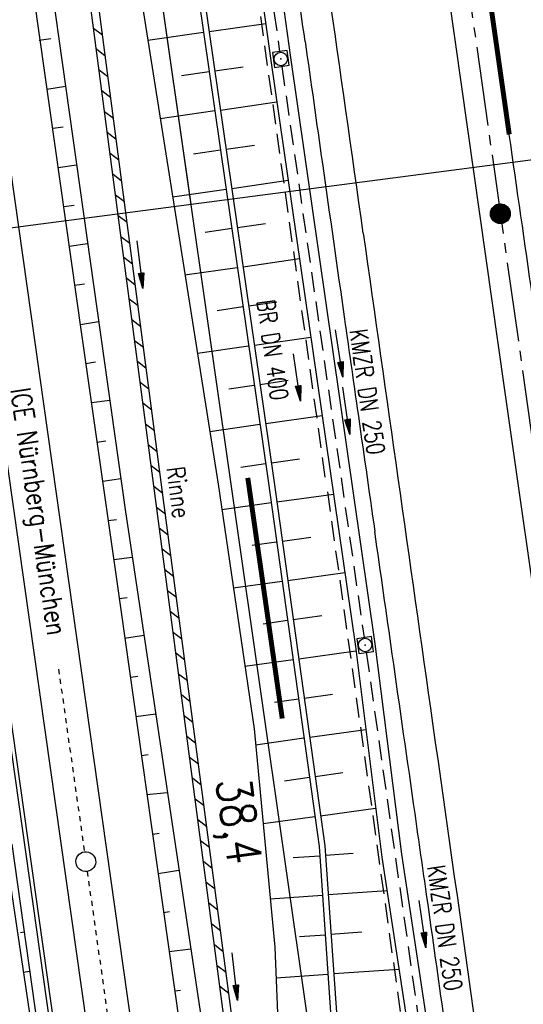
# Model space of a CAD drawing. Extents: x 446224 to 446791, y 446199 to 447379.
# Tile 7 of 113: x 446511 to 446562, y 446325 to 446425. Entities that reach past the tile are written whole.
import ezdxf
from ezdxf.enums import TextEntityAlignment as Align

# ---------------------------------------------------------------- set-up
doc = ezdxf.new("R2010")
doc.units = 0
doc.header["$LTSCALE"] = 2
doc.header["$MEASUREMENT"] = 0
for name, pattern in [('ACAD_ISO10W100W', [0.5, 0.25, -0.25]), ('ACHSE', [5.5, 4, -0.5, 0.5, -0.5]), ('AUSGEZOGEN', [0]), ('GEMARKBAB', [3.7, 2, -0.5, 0.1, -0.5, 0.1, -0.5]), ('GESTRICH-X2', [1.5, 1, -0.5])]:
    doc.linetypes.add(name, pattern=pattern)
doc.layers.get('0').update_dxf_attribs({"linetype": 'AUSGEZOGEN'})
for name, color, linetype in [('201-GRENZL-BAB', 7, 'AUSGEZOGEN'), ('202-GEMARKGRZ', 7, 'GEMARKBAB'), ('202-GRENZL-BAB', 7, 'AUSGEZOGEN'), ('ACHSETOP', 250, 'ACHSE'), ('BOESCHG', 250, 'AUSGEZOGEN'), ('DB-Bahnachse', 7, 'CONTINUOUS'), ('DB-Gleisachse', 7, 'CONTINUOUS'), ('DB-GRABEN', 15, 'AUSGEZOGEN'), ('DB-Kabelanlagen', 15, 'CONTINUOUS'), ('FBRTOP', 250, 'AUSGEZOGEN'), ('HEKT_B', 250, 'CONTINUOUS'), ('KANAL', 7, 'GESTRICH-X2'), ('MULDE', 250, 'AUSGEZOGEN'), ('PFEIL', 7, 'CONTINUOUS'), ('PFEILTOP', 200, 'AUSGEZOGEN'), ('Planeinteilung', 250, 'CONTINUOUS'), ('RAHMEN', 7, 'AUSGEZOGEN'), ('Rinne', 200, 'CONTINUOUS'), ('SCHRIFT', 7, 'AUSGEZOGEN'), ('SCHSYMBOL', 200, 'AUSGEZOGEN'), ('TEXTO', 4, 'CONTINUOUS')]:
    doc.layers.add(name, color=color, linetype=linetype)
doc.styles.add('ROMANS', font='romans.shx', dxfattribs={"width": 0.8})

# ---------------------------------------------------------------- blocks, each defined once
blk = doc.blocks.new('*X15')
at = {"color": 0}
for p, q in [((212.234, 257.394), (213.242, 258.402)), ((212.236, 257.466), (213.169, 258.4)), ((212.237, 257.326), (213.31, 258.399)), ((212.244, 257.262), (213.373, 258.392)), ((212.244, 257.545), (213.09, 258.391)), ((212.254, 257.202), (213.434, 258.381)), ((212.261, 257.633), (213.003, 258.375)), ((212.268, 257.145), (213.491, 258.368)), ((212.284, 257.09), (213.545, 258.351)), ((212.29, 257.732), (212.903, 258.346)), ((212.303, 257.038), (213.597, 258.333)), ((212.324, 256.988), (213.647, 258.312)), ((212.343, 257.856), (212.779, 258.293)), ((212.347, 256.941), (213.694, 258.288)), ((212.372, 256.895), (213.74, 258.263)), ((212.399, 256.852), (213.783, 258.236)), ((212.428, 256.81), (213.825, 258.207)), ((212.459, 256.77), (213.865, 258.176)), ((212.492, 256.732), (213.903, 258.143)), ((212.526, 256.696), (213.939, 258.109)), ((212.563, 256.662), (213.974, 258.073)), ((212.601, 256.629), (214.006, 258.035)), ((212.64, 256.598), (214.037, 257.995)), ((212.682, 256.569), (214.066, 257.953)), ((212.726, 256.542), (214.093, 257.91)), ((212.771, 256.517), (214.119, 257.864)), ((212.819, 256.493), (214.142, 257.817)), ((212.868, 256.472), (214.163, 257.767)), ((212.92, 256.454), (214.182, 257.715)), ((212.975, 256.437), (214.198, 257.661)), ((213.032, 256.424), (214.211, 257.603)), ((213.092, 256.414), (214.222, 257.543)), ((213.156, 256.407), (214.229, 257.479)), ((213.224, 256.404), (214.232, 257.412)), ((213.296, 256.406), (214.23, 257.339)), ((213.375, 256.414), (214.222, 257.26)), ((213.463, 256.43), (214.205, 257.173)), ((213.563, 256.46), (214.176, 257.073)), ((213.686, 256.512), (214.123, 256.949))]:
    blk.add_line(p, q, dxfattribs=at)
blk = doc.blocks.new('SRMAST2')
at = {"color": 0}
blk.add_circle((0, 0), 0.999, dxfattribs=at)
blk.add_point((0, 0), dxfattribs=at)
blk.add_blockref('*X15', (-213.233, -257.403))
blk = doc.blocks.new('20')
blk.add_lwpolyline([(-0.754, -0.751), (0.754, -0.751), (0.754, 0.75), (-0.754, 0.75)], close=True)
blk.add_circle((0, 0), 0.676)
blk.add_point((0, 0))
blk = doc.blocks.new('PFEIL2')
at = {"color": 0}
for p, q in [((0.88, 0.002), (-2.401, -0.012)), ((0.881, -0.271), (0.879, 0.276)), ((0.879, 0.276), (2.429, 0.009)), ((0.911, 0.27), (0.879, 0.265)), ((0.965, 0.261), (0.879, 0.246)), ((1.019, 0.252), (0.879, 0.228)), ((1.073, 0.242), (0.879, 0.209)), ((1.127, 0.233), (0.879, 0.191)), ((1.181, 0.224), (0.879, 0.172)), ((1.235, 0.214), (0.879, 0.154)), ((1.289, 0.205), (0.879, 0.135)), ((1.343, 0.196), (0.879, 0.117)), ((1.397, 0.187), (0.879, 0.098)), ((1.451, 0.177), (0.879, 0.08)), ((1.505, 0.168), (0.879, 0.061)), ((1.559, 0.159), (0.88, 0.043)), ((1.613, 0.149), (0.88, 0.024)), ((1.668, 0.14), (0.88, 0.006)), ((1.722, 0.131), (0.88, -0.013)), ((1.776, 0.121), (0.88, -0.031)), ((1.83, 0.112), (0.88, -0.05)), ((1.884, 0.103), (0.88, -0.068)), ((1.938, 0.094), (0.88, -0.087)), ((1.992, 0.084), (0.88, -0.105)), ((2.046, 0.075), (0.88, -0.124)), ((2.1, 0.066), (0.88, -0.142)), ((2.154, 0.056), (0.88, -0.161)), ((2.208, 0.047), (0.88, -0.179)), ((2.262, 0.038), (0.881, -0.198)), ((2.316, 0.029), (0.881, -0.216)), ((2.37, 0.019), (0.881, -0.235)), ((2.424, 0.01), (0.881, -0.253)), ((2.429, 0.009), (0.881, -0.271))]:
    blk.add_line(p, q, dxfattribs=at)
blk = doc.blocks.new('1135420')
at = {"layer": 'RAHMEN'}
blk.add_line((950, 5), (950, 415), dxfattribs=at)

msp = doc.modelspace()

# ---------------------------------------------------------------- linework, layer by layer
at = {"layer": '201-GRENZL-BAB', "flags": 128}
msp.add_lwpolyline([(446528.171, 446406.267), (446516.806, 446485.608)], dxfattribs=at)
at = {"layer": '202-GEMARKGRZ', "const_width": 0.5, "flags": 128}
msp.add_lwpolyline([(446537.386, 446354.315), (446533.904, 446378.622)], dxfattribs=at)
at = {"layer": '202-GRENZL-BAB'}
msp.add_line((446554.406, 446223.121), (446518.124, 446476.409), dxfattribs=at)
at = {"layer": 'ACHSETOP'}
msp.add_line((446552.414, 446454.803), (446566.447, 446355.792), dxfattribs=at)
at = {"layer": 'BOESCHG'}
for p, q in [((446528.956, 446430.929), (446536.541, 446378.396)), ((446528.373, 446430.849), (446535.958, 446378.312)), ((446530, 446423.693), (446535.722, 446424.519)), ((446523.811, 446422.818), (446529.417, 446423.627)), ((446529.415, 446423.627), (446529.417, 446423.627)), ((446530.572, 446419.734), (446533.426, 446420.146)), ((446527.212, 446419.267), (446529.988, 446419.668)), ((446529.987, 446419.668), (446529.988, 446419.668)), ((446531.143, 446415.775), (446536.851, 446416.599)), ((446525.06, 446414.915), (446530.56, 446415.709)), ((446530.558, 446415.709), (446530.56, 446415.709)), ((446531.715, 446411.816), (446534.568, 446412.228)), ((446528.408, 446411.357), (446531.132, 446411.75)), ((446531.131, 446411.75), (446531.132, 446411.75)), ((446532.286, 446407.858), (446537.992, 446408.681)), ((446526.309, 446407.013), (446531.703, 446407.791)), ((446531.701, 446407.791), (446531.703, 446407.791)), ((446532.858, 446403.899), (446535.71, 446404.31)), ((446529.604, 446403.447), (446532.275, 446403.832)), ((446532.274, 446403.832), (446532.275, 446403.832)), ((446533.429, 446399.94), (446539.133, 446400.763)), ((446527.557, 446399.11), (446532.846, 446399.873)), ((446532.844, 446399.873), (446532.846, 446399.873)), ((446534.001, 446395.981), (446536.852, 446396.392)), ((446530.8, 446395.537), (446533.418, 446395.915)), ((446533.417, 446395.914), (446533.418, 446395.915)), ((446534.573, 446392.022), (446540.274, 446392.845)), ((446528.806, 446391.207), (446533.99, 446391.956)), ((446533.988, 446391.955), (446533.99, 446391.956)), ((446535.144, 446388.063), (446537.994, 446388.474)), ((446531.996, 446387.626), (446534.561, 446387.997)), ((446534.56, 446387.996), (446534.561, 446387.997)), ((446535.716, 446384.104), (446541.415, 446384.927)), ((446530.055, 446383.305), (446535.133, 446384.038)), ((446535.131, 446384.037), (446535.133, 446384.038)), ((446536.287, 446380.145), (446539.136, 446380.556)), ((446533.192, 446379.716), (446535.704, 446380.079)), ((446535.703, 446380.079), (446535.704, 446380.079)), ((446535.958, 446378.312), (446541.105, 446341.386)), ((446536.541, 446378.396), (446541.689, 446341.457)), ((446536.848, 446376.184), (446542.56, 446376.98)), ((446531.274, 446375.423), (446536.265, 446376.118)), ((446536.263, 446376.118), (446536.265, 446376.118)), ((446537.4, 446372.223), (446540.265, 446372.622)), ((446534.337, 446371.811), (446536.817, 446372.157)), ((446536.816, 446372.156), (446536.817, 446372.157)), ((446537.952, 446368.261), (446543.701, 446369.062)), ((446532.442, 446367.508), (446537.369, 446368.195)), ((446537.367, 446368.195), (446537.369, 446368.195)), ((446535.474, 446363.892), (446537.922, 446364.233)), ((446537.921, 446364.233), (446537.922, 446364.233)), ((446538.505, 446364.299), (446541.388, 446364.701)), ((446533.61, 446359.594), (446538.474, 446360.271)), ((446538.472, 446360.271), (446538.474, 446360.271)), ((446539.057, 446360.338), (446544.834, 446361.143)), ((446536.61, 446355.973), (446539.026, 446356.31)), ((446539.025, 446356.31), (446539.026, 446356.31)), ((446539.609, 446356.376), (446542.471, 446356.775)), ((446534.694, 446351.667), (446539.578, 446352.348)), ((446539.576, 446352.348), (446539.578, 446352.348)), ((446540.161, 446352.414), (446545.831, 446353.204)), ((446537.601, 446348.034), (446540.13, 446348.386)), ((446540.129, 446348.386), (446540.13, 446348.386)), ((446540.713, 446348.452), (446543.521, 446348.844)), ((446535.449, 446343.695), (446540.682, 446344.425)), ((446540.68, 446344.424), (446540.682, 446344.425)), ((446541.265, 446344.491), (446546.828, 446345.266)), ((446541.105, 446341.386), (446544.692, 446289.887)), ((446541.689, 446341.457), (446545.278, 446289.936)), ((446538.481, 446340.269), (446541.171, 446340.456)), ((446541.17, 446340.456), (446541.171, 446340.456)), ((446541.753, 446340.522), (446544.564, 446340.718)), ((446536.169, 446336.098), (446541.449, 446336.466)), ((446541.447, 446336.466), (446541.449, 446336.466)), ((446542.031, 446336.532), (446547.963, 446336.945)), ((446539.136, 446332.295), (446541.726, 446332.475)), ((446541.725, 446332.475), (446541.726, 446332.475)), ((446542.309, 446332.542), (446545.438, 446332.76)), ((446536.758, 446328.12), (446542.004, 446328.485)), ((446542.002, 446328.485), (446542.004, 446328.485)), ((446542.587, 446328.551), (446549.172, 446329.01))]:
    msp.add_line(p, q, dxfattribs=at)
at = {"layer": 'BOESCHG', "flags": 128}
msp.add_lwpolyline([(446496.005, 446566.548), (446496.739, 446562.197), (446498.826, 446542.388), (446514.099, 446428.03), (446521.494, 446375.421), (446529.959, 446318.869), (446533.831, 446284.278)], dxfattribs=at)
at = {"layer": 'BOESCHG'}
msp.add_lwpolyline([(446503.544, 446560.446), (446505.99, 446542.977), (446522.83, 446429.027), (446530.896, 446377.981), (446534.541, 446353.284), (446536.632, 446331.21), (446537.619, 446307.053), (446536.747, 446285.223)], dxfattribs=at)
at = {"layer": 'DB-Bahnachse', "linetype": 'ACAD_ISO10W100W'}
for p, q in [((446514.776, 446359.299), (446517.391, 446340.846)), ((446517.672, 446338.866), (446531.424, 446241.836))]:
    msp.add_line(p, q, dxfattribs=at)
at = {"layer": 'DB-Bahnachse', "linetype": 'Continuous'}
msp.add_ellipse((446517.532, 446339.856), major_axis=(-0.707, 0.707), ratio=1, start_param=2.496493, end_param=8.779678, dxfattribs=at)
at = {"layer": 'DB-Gleisachse', "linetype": 'Continuous'}
for p, q in [((446507.438, 446427.109), (446536.676, 446220.813)), ((446502.982, 446426.478), (446532.214, 446220.233))]:
    msp.add_line(p, q, dxfattribs=at)
at = {"layer": 'DB-GRABEN', "linetype": 'Continuous'}
for p, q in [((446512.201, 446427.772), (446517.1, 446393.125)), ((446512.832, 446422.815), (446514, 446422.997)), ((446513.6, 446417.875), (446515.485, 446418.168)), ((446514.2, 446413.925), (446515.25, 446414.075)), ((446514.75, 446409.975), (446516.601, 446410.233)), ((446515.3, 446406.025), (446516.35, 446406.175)), ((446515.85, 446402.025), (446517.716, 446402.298)), ((446516.4, 446398.075), (446517.4, 446398.225)), ((446517, 446394.125), (446518.824, 446394.413)), ((446517.1, 446393.125), (446520.649, 446368.374)), ((446517.55, 446390.175), (446518.5, 446390.325)), ((446518.1, 446386.225), (446519.95, 446386.474)), ((446518.65, 446382.225), (446519.55, 446382.374)), ((446519.249, 446378.274), (446521.056, 446378.54)), ((446519.799, 446374.324), (446520.649, 446374.424)), ((446520.349, 446370.374), (446522.216, 446370.601)), ((446520.649, 446368.374), (446524.149, 446343.624)), ((446520.899, 446366.424), (446521.699, 446366.524)), ((446521.449, 446362.424), (446523.392, 446362.738)), ((446522.049, 446358.474), (446522.799, 446358.574)), ((446522.599, 446354.524), (446524.581, 446354.798)), ((446523.149, 446350.574), (446523.849, 446350.674)), ((446523.699, 446346.624), (446525.77, 446346.854)), ((446524.149, 446343.624), (446527.648, 446318.874)), ((446524.298, 446342.624), (446524.948, 446342.724)), ((446509.298, 446341.525), (446512.998, 446316.825)), ((446510.048, 446341.625), (446513.548, 446316.875)), ((446524.848, 446338.674), (446526.944, 446339.01)), ((446525.398, 446334.724), (446525.998, 446334.824)), ((446511.298, 446332.725), (446510.948, 446332.675)), ((446525.948, 446330.774), (446528.134, 446331.059)), ((446511.848, 446328.775), (446511.198, 446328.675)), ((446526.548, 446326.824), (446527.098, 446326.874))]:
    msp.add_line(p, q, dxfattribs=at)
at = {"layer": 'DB-Kabelanlagen', "linetype": 'Continuous'}
for p, q in [((446499.369, 446425.965), (446528.594, 446219.761)), ((446499.765, 446426.022), (446528.99, 446219.813))]:
    msp.add_line(p, q, dxfattribs=at)
at = {"layer": 'FBRTOP'}
for p, q in [((446552.858, 446436.779), (446559.823, 446387.724)), ((446559.823, 446387.724), (446566.885, 446338.108))]:
    msp.add_line(p, q, dxfattribs=at)
at = {"layer": 'FBRTOP', "const_width": 0.5}
msp.add_lwpolyline([(446537.409, 446573.682, 0.003777), (446538.419, 446567.162, -0.004178), (446539.327, 446561.266, -0.000617), (446540.332, 446554.3, -0.000791), (446541.101, 446548.859, -0.000102), (446541.323, 446547.271, 0.000184), (446541.445, 446546.395, 0.000817), (446543.178, 446534.174, -0.000446), (446546.367, 446511.794, -0.000111), (446546.725, 446509.261, 0.000006), (446553.254, 446463.012, 0.000305), (446555.619, 446446.331, 0.000154), (446560.332, 446413.316)], format="xyb", dxfattribs=at)
at = {"layer": 'FBRTOP'}
for centre, radius, start, end in [((-4851011.225, -304403.289), 5350497.04, 8.066632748, 8.067168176), ((411062.455, 441398.663), 35831.211, 8.0602061, 8.080088), ((467422.596, 449377.383), 21090.889, 188.0532584, 188.0870357), ((400552.286, 439832.873), 46476.258, 8.0987498, 8.1397003), ((518025.817, 456567.606), 72202.387, 188.08703574, 188.09963257), ((10503458.703, 1871761.747), 10157418.393, 188.0667594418, 188.0670414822), ((470154.573, 449754.832), 23848.795, 188.0996322, 188.1215503), ((522616.512, 457241.405), 76842.227, 188.12155034, 188.13090008), ((270260.753, 421195.34), 178074.912, 8.12420793, 8.12824249), ((230023.777, 415451.425), 218719.799, 8.11995643, 8.12420793), ((7606555.835, 1461171.428), 7231562.853, 188.0670414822, 188.067536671), ((386756.85, 437813.543), 60399.489, 8.11186683, 8.11995721), ((439284.907, 445300.493), 7340.548, 8.0145118, 8.1118668)]:
    msp.add_arc(centre, radius, start, end, dxfattribs=at)
at = {"layer": 'KANAL'}
for p, q in [((446526.938, 446494.063), (446537.125, 446421.656)), ((446541.947, 446377.206), (446550.375, 446317.125)), ((446545.875, 446361), (446554.094, 446303.281))]:
    msp.add_line(p, q, dxfattribs=at)
at = {"layer": 'KANAL', "flags": 128}
for points in [[(446541.738, 446378.692), (446533.309, 446438.763)], [(446537.345, 446420.183), (446545.659, 446362.482)]]:
    msp.add_lwpolyline(points, dxfattribs=at)
at = {"layer": 'MULDE'}
for p, q in [((446527.826, 446494.943), (446538.227, 446421.07)), ((446538.227, 446421.07), (446546.758, 446361.87)), ((446546.758, 446361.87), (446549.431, 446340.596)), ((446549.431, 446340.596), (446555.203, 446302.692))]:
    msp.add_line(p, q, dxfattribs=at)
msp.add_lwpolyline([(446533.762, 446438.435), (446536.247, 446420.788), (446544.776, 446361.602), (446547.449, 446340.32), (446550.943, 446317.38)], dxfattribs=at)
at = {"layer": 'PFEILTOP'}
for p, q in [((446518.32, 446424.048), (446519.217, 446423.359)), ((446518.596, 446421.944), (446519.494, 446421.256)), ((446518.873, 446419.841), (446519.77, 446419.152)), ((446519.15, 446417.738), (446520.047, 446417.049)), ((446519.426, 446415.635), (446520.324, 446414.946)), ((446519.703, 446413.532), (446520.6, 446412.843)), ((446519.979, 446411.428), (446520.877, 446410.739)), ((446520.256, 446409.325), (446521.153, 446408.636)), ((446520.532, 446407.222), (446521.43, 446406.533)), ((446520.809, 446405.119), (446521.707, 446404.43)), ((446521.086, 446403.015), (446521.983, 446402.327)), ((446521.362, 446400.912), (446522.26, 446400.223)), ((446521.639, 446398.809), (446522.536, 446398.12)), ((446521.915, 446396.706), (446522.813, 446396.017)), ((446522.192, 446394.603), (446523.089, 446393.914)), ((446522.469, 446392.499), (446523.366, 446391.811)), ((446522.745, 446390.396), (446523.643, 446389.707)), ((446523.022, 446388.293), (446523.919, 446387.604)), ((446523.298, 446386.19), (446524.196, 446385.501)), ((446523.575, 446384.087), (446524.472, 446383.398)), ((446523.851, 446381.983), (446524.749, 446381.294)), ((446524.128, 446379.88), (446525.026, 446379.191)), ((446524.405, 446377.777), (446525.302, 446377.088)), ((446524.682, 446375.673), (446525.58, 446374.984)), ((446524.96, 446373.569), (446525.858, 446372.879)), ((446525.239, 446371.464), (446526.137, 446370.774)), ((446525.517, 446369.359), (446526.416, 446368.67)), ((446525.796, 446367.254), (446526.694, 446366.565)), ((446526.075, 446365.15), (446526.973, 446364.46)), ((446526.353, 446363.045), (446527.252, 446362.355)), ((446526.632, 446360.94), (446527.53, 446360.25)), ((446526.911, 446358.835), (446527.809, 446358.146)), ((446527.189, 446356.73), (446528.088, 446356.041)), ((446527.468, 446354.626), (446528.366, 446353.936)), ((446527.747, 446352.521), (446528.645, 446351.831)), ((446528.025, 446350.416), (446528.923, 446349.727)), ((446528.304, 446348.311), (446529.202, 446347.622)), ((446528.582, 446346.206), (446529.481, 446345.517)), ((446528.861, 446344.102), (446529.759, 446343.412)), ((446529.14, 446341.997), (446530.038, 446341.307)), ((446529.418, 446339.892), (446530.317, 446339.203)), ((446529.697, 446337.787), (446530.595, 446337.098)), ((446529.976, 446335.683), (446530.874, 446334.993)), ((446530.254, 446333.578), (446531.153, 446332.888)), ((446530.533, 446331.473), (446531.431, 446330.784)), ((446530.812, 446329.368), (446531.71, 446328.679)), ((446531.09, 446327.263), (446531.988, 446326.574))]:
    msp.add_line(p, q, dxfattribs=at)
at = {"layer": 'Rinne'}
for p, q in [((446524.634, 446376.03), (446517.742, 446428.438)), ((446532.172, 446319.095), (446524.634, 446376.03))]:
    msp.add_line(p, q, dxfattribs=at)
msp.add_lwpolyline([(446535.112, 446283.072), (446532.968, 446319.171), (446525.428, 446376.134), (446518.536, 446428.542)], dxfattribs=at)
msp.add_arc((446525.031, 446376.082), 0.4, 187.49178, 187.54105, dxfattribs=at)

# ---------------------------------------------------------------- block references
at = {"layer": 'HEKT_B'}
msp.add_blockref('SRMAST2', (446559.431, 446405.297), dxfattribs=at)
at = {"layer": 'PFEIL'}
for p, rotation in [((446538.869, 446388.786), 277.9807000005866), ((446543.866, 446385.397), 278.2000999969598), ((446551.562, 446333.569), 278.1212000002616)]:
    msp.add_blockref('PFEIL2', p, dxfattribs=dict(at, rotation=rotation))
at = {"layer": 'PFEILTOP'}
for p, rotation in [((446523.008, 446400.172), 276.7701460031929), ((446543.151, 446391.192), 278.6176481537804), ((446532.602, 446328.258), 276.2985507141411)]:
    msp.add_blockref('PFEIL2', p, dxfattribs=dict(at, rotation=rotation))
at = {"layer": 'Planeinteilung', "linetype": 'Continuous', "rotation": 277.4163263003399}
msp.add_blockref('1135420', (446224.107, 447324.702), dxfattribs=at)
at = {"layer": 'SCHSYMBOL', "rotation": 278.0671}
for p in [(446537.237, 446420.929), (446545.767, 446361.736)]:
    msp.add_blockref('20', p, dxfattribs=at)

# ---------------------------------------------------------------- texts
at = {"layer": 'DB-Bahnachse', "linetype": 'Continuous', "style": 'ROMANS', "oblique": 360, "width": 0.8337}
msp.add_text('38,4', height=3.5, rotation=278.03849, dxfattribs=at).set_placement((446530.68, 446348.06))
at = {"layer": 'Rinne', "style": 'ROMANS', "width": 0.8}
msp.add_text('Rinne', height=1.8, rotation=277.41644, dxfattribs=at).set_placement((446525.679, 446379.644))
at = {"layer": 'SCHRIFT', "style": 'ROMANS', "width": 0.8}
msp.add_text('ICE Nürnberg-München', height=2, rotation=278.56775, dxfattribs=at).set_placement((446509.913, 446387.54))
at = {"layer": 'TEXTO', "style": 'ROMANS', "width": 0.75}
for s, rotation, p in [('BR DN 400', 277.9807, (446535.522, 446391.424)), ('KMZR DN 250', 278.2001, (446545.093, 446387.188)), ('KMZR DN 250', 278.1212, (446552.936, 446333.04))]:
    msp.add_text(s, height=1.8, rotation=rotation, dxfattribs=at).set_placement(p, align=Align.CENTER)

doc.saveas('drawing.dxf')
